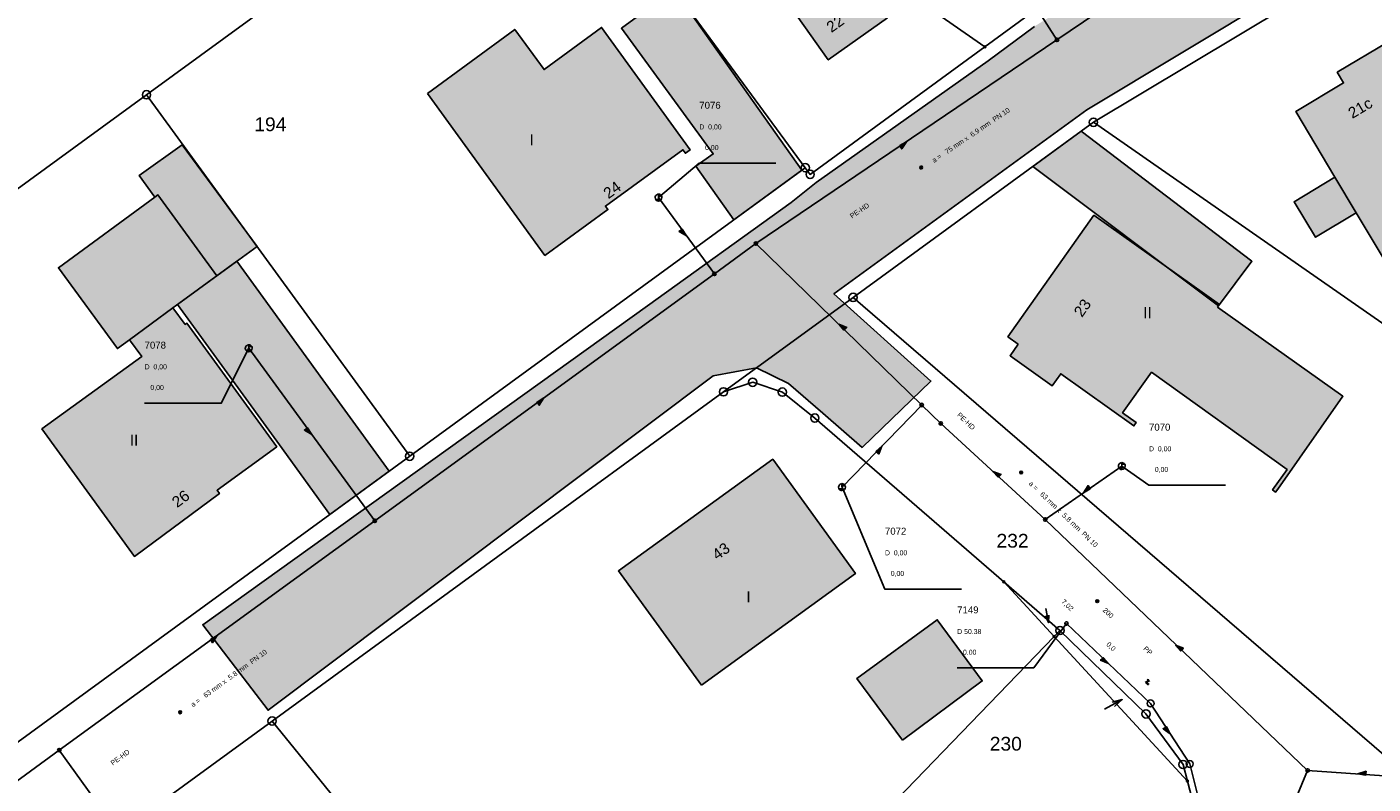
# Model space of a CAD drawing. Header units: metres. Extents: x 410063 to 2410512, y 5786105 to 5787650.
# Tile 18 of 30: x 2410007 to 2410088, y 5787015 to 5787060. Entities that reach past the tile are written whole.
import ezdxf

# ---------------------------------------------------------------- set-up
doc = ezdxf.new("R2010")
doc.units = ezdxf.units.M
for name, color, linetype in [('DRAIN-DECKELHO', 40, 'Continuous'), ('DRAIN-SCHACHTN', 40, 'Continuous'), ('DRAIN-SCHAECHT', 40, 'Continuous'), ('DRAIN-SOHLENHO', 40, 'Continuous'), ('DRUCK-DECKELH', 40, 'Continuous'), ('DRUCK-FLUßRICH', 40, 'Continuous'), ('DRUCK-HALTUNGE', 40, 'Continuous'), ('DRUCK-ROHRD-M', 40, 'Continuous'), ('DRUCK-ROHRMAT', 40, 'Continuous'), ('DRUCK-SCHACHTN', 40, 'Continuous'), ('DRUCK-SCHAECHT', 40, 'Continuous'), ('DRUCK-SOHLENH', 40, 'Continuous'), ('HOffläche', 6, 'Continuous'), ('K100-FLST_GRENZEN', 40, 'Continuous'), ('K105-FLST_NUMMERN', 40, 'Continuous'), ('K125-GEB_LINIEN', 40, 'Continuous'), ('K125-GEB_LINIEN-FLAECHE', 2, 'Continuous'), ('K130-GEB_TEXTE', 40, 'Continuous'), ('R-FLUßRBICHTUNG', 7, 'Continuous'), ('R-GEFAELLE', 7, 'Continuous'), ('R-HALTUNGEN', 7, 'Continuous'), ('R-LAENGE', 7, 'Continuous'), ('R-ROHRD', 7, 'Continuous'), ('R-ROHRMATERIAL', 7, 'Continuous'), ('R-SCHAECHTE', 7, 'Continuous')]:
    doc.layers.add(name, color=color, linetype=linetype)
doc.styles.add('ARIAL', font='arial.ttf')

# ---------------------------------------------------------------- blocks, each defined once
blk = doc.blocks.new('233')
at = {"layer": 'K105-FLST_NUMMERN', "color": 7}
for points in [[(2, 0.5, 0), (0, 0, 0), (2, -0.5, 0)], [(0, 0, 0), (4, 0, 0)]]:
    blk.add_polyline3d(points, dxfattribs=at)
blk = doc.blocks.new('GRENZSTEIN')
at = {"color": 7, "linetype": 'Continuous'}
blk.add_circle((0.000001, 0.000001), 0.749999, dxfattribs=at)
blk = doc.blocks.new('251')
at = {"color": 40, "linetype": 'Continuous'}
blk.add_circle((0, 0), 0.175, dxfattribs=at)
blk = doc.blocks.new('140')
at = {"layer": 'DRUCK-FLUßRICH', "color": 12}
for points in [[(0, 0, 0), (6.9, 1, 0), (7, 0, 0), (0, 0, 0)], [(0.141, 0, 0), (0.165, 0.024, 0)], [(0.331, 0.048, 0), (0.283, 0, 0)], [(0.424, 0, 0), (0.496, 0.072, 0)], [(0.662, 0.096, 0), (0.566, 0, 0)], [(0.707, 0, 0), (0.827, 0.12, 0)], [(0.992, 0.144, 0), (0.849, 0, 0)], [(0.99, 0, 0), (1.158, 0.168, 0)], [(1.323, 0.192, 0), (1.131, 0, 0)], [(1.273, 0, 0), (1.489, 0.216, 0)], [(1.654, 0.24, 0), (1.414, 0, 0)], [(1.556, 0, 0), (1.819, 0.264, 0)], [(1.985, 0.288, 0), (1.697, 0, 0)], [(1.838, 0, 0), (2.15, 0.312, 0)], [(2.315, 0.336, 0), (1.98, 0, 0)], [(2.121, 0, 0), (2.481, 0.36, 0)], [(2.646, 0.384, 0), (2.263, 0, 0)], [(2.404, 0, 0), (2.812, 0.407, 0)], [(2.977, 0.431, 0), (2.546, 0, 0)], [(2.687, 0, 0), (3.142, 0.455, 0)], [(3.308, 0.479, 0), (2.828, 0, 0)], [(2.97, 0, 0), (3.473, 0.503, 0)], [(3.639, 0.527, 0), (3.111, 0, 0)], [(3.253, 0, 0), (3.804, 0.551, 0)], [(3.969, 0.575, 0), (3.394, 0, 0)], [(3.536, 0, 0), (4.135, 0.599, 0)], [(4.3, 0.623, 0), (3.677, 0, 0)], [(3.818, 0, 0), (4.466, 0.647, 0)], [(4.631, 0.671, 0), (3.96, 0, 0)], [(4.101, 0, 0), (4.796, 0.695, 0)], [(4.962, 0.719, 0), (4.243, 0, 0)], [(4.384, 0, 0), (5.127, 0.743, 0)], [(5.293, 0.767, 0), (4.525, 0, 0)], [(4.667, 0, 0), (5.458, 0.791, 0)], [(5.623, 0.815, 0), (4.808, 0, 0)], [(4.95, 0, 0), (5.789, 0.839, 0)], [(5.954, 0.863, 0), (5.091, 0, 0)], [(5.233, 0, 0), (6.119, 0.887, 0)], [(6.285, 0.911, 0), (5.374, 0, 0)], [(5.515, 0, 0), (6.45, 0.935, 0)], [(6.616, 0.959, 0), (5.657, 0, 0)], [(5.798, 0, 0), (6.781, 0.983, 0)], [(6.904, 0.964, 0), (5.94, 0, 0)], [(6.081, 0, 0), (6.916, 0.835, 0)], [(6.929, 0.707, 0), (6.223, 0, 0)], [(6.364, 0, 0), (6.942, 0.578, 0)], [(6.955, 0.45, 0), (6.505, 0, 0)], [(6.647, 0, 0), (6.968, 0.321, 0)], [(6.981, 0.193, 0), (6.788, 0, 0)], [(6.93, 0, 0), (6.994, 0.064, 0)]]:
    blk.add_polyline3d(points, dxfattribs=at)
blk = doc.blocks.new('147')
at = {"color": 12, "linetype": 'Continuous'}
blk.add_circle((0, 0), 1.25, dxfattribs=at)
at = {"layer": 'DRUCK-ROHRD-M', "color": 12}
blk.add_polyline3d([(-1.25, -1.25, 0), (1.25, 1.25, 0)], dxfattribs=at)
blk = doc.blocks.new('1008')
at = {"color": 7, "linetype": 'Continuous'}
for start, end in [(360, 180), (180, 360)]:
    blk.add_arc((0, 0), 1.25, start, end, dxfattribs=at)
blk = doc.blocks.new('1002')
at = {"color": 7, "linetype": 'Continuous'}
for start, end in [(359.999977, 180.000023), (29.999995, 90.000023), (180.000023, 359.999977), (210.000012, 269.999977)]:
    blk.add_arc((0, 0), 2.5, start, end, dxfattribs=at)
at = {"layer": 'DRUCK-SCHAECHT', "color": 7}
for points in [[(0, 2.5, 0), (0, -2.5, 0)], [(2.165, 1.25, 0), (0, 1.25, 0), (0, 2.5, 0)], [(-2.165, -1.25, 0), (0, -1.25, 0), (0, -2.5, 0)]]:
    blk.add_polyline3d(points, dxfattribs=at)
blk = doc.blocks.new('119')
at = {"color": 4, "linetype": 'Continuous'}
for centre in [(0.2, 0.85), (0.4, 0.15), (0.8, 0.15)]:
    blk.add_circle(centre, 0.15, dxfattribs=at)
at = {"layer": 'R-GEFAELLE', "color": 4}
blk.add_polyline3d([(0, 0, 0), (0.6, 1, 0)], dxfattribs=at)
blk = doc.blocks.new('122')
at = {"color": 7, "linetype": 'Continuous'}
blk.add_circle((0, 0), 1.25, dxfattribs=at)

msp = doc.modelspace()

# ---------------------------------------------------------------- hatches: boundary and pattern name
at = {"linetype": 'Continuous', "true_color": 0xf7f281, "transparency": 33554610}
h = msp.add_hatch(color=51, dxfattribs=at)
h.dxf.hatch_style = 1
h.paths.add_polyline_path([(2410021.276069, 5787019.06528), (2410048.200951, 5787039.282375), (2410050.814817, 5787039.768784), (2410052.74521, 5787038.815556), (2410054.827744, 5787037.028822), (2410057.214654, 5787034.959324), (2410061.36494, 5787038.973252), (2410055.502513, 5787044.241175), (2410070.790805, 5787055.368242), (2410094.129975, 5787069.385512), (2410099.269168, 5787072.538394), (2410122.089658, 5787085.932987), (2410126.261219, 5787088.420668), (2410146.523866, 5787099.902297), (2410172.207499, 5787114.264328), (2410194.088202, 5787126.94183), (2410202.575467, 5787130.190891), (2410210.338066, 5787131.208994), (2410221.854627, 5787130.838929), (2410231.756876, 5787125.922447), (2410237.045132, 5787123.264727), (2410241.243862, 5787129.938211), (2410235.373022, 5787133.323687), (2410190.302548, 5787157.989553), (2410184.317161, 5787150.89549), (2410189.720065, 5787146.231956), (2410190.523712, 5787145.006234), (2410190.988976, 5787144.076373), (2410191.666945, 5787142.718513), (2410192.174506, 5787140.943328), (2410192.280248, 5787139.316076), (2410192.153357, 5787137.625427), (2410191.709431, 5787135.716525), (2410191.117277, 5787134.511935), (2410190.207888, 5787132.969215), (2410189.383102, 5787131.616693), (2410188.198793, 5787130.602303), (2410119.039073, 5787091.207468), (2410111.880621, 5787086.934284), (2410082.600023, 5787069.586664), (2410071.746627, 5787062.961227), (2410067.625508, 5787060.410934), (2410064.821668, 5787058.326654), (2410054.416632, 5787050.983481), (2410052.911757, 5787049.771733), (2410044.221515, 5787043.521745), (2410017.331837, 5787024.235781)])
at = {"layer": 'HOffläche', "linetype": 'Continuous', "transparency": 33554559}
h = msp.add_hatch(color=256, dxfattribs=at)
h.dxf.hatch_style = 1
h.paths.add_polyline_path([(2410190.840736, 5787124.112136), (2410196.957541, 5787121.172449), (2410190.759313, 5787111.390458), (2410194.389384, 5787109.131547), (2410196.801518, 5787107.538324), (2410197.955235, 5787109.0692), (2410198.754581, 5787110.173756), (2410201.096589, 5787113.154184), (2410199.816429, 5787113.954309), (2410203.562389, 5787120.013289), (2410208.281006, 5787117.096008), (2410210.177907, 5787115.923601), (2410212.040156, 5787118.938521), (2410206.071522, 5787122.391279), (2410196.97669, 5787125.476623), (2410194.765428, 5787126.166024)])
h.paths.add_polyline_path([(2410150.655954, 5787101.295986), (2410157.665, 5787088.169), (2410154.58, 5787086.401), (2410147.227988, 5787099.349648)])
h.paths.add_polyline_path([(2410146.249176, 5787098.793893), (2410149.905845, 5787092.09307), (2410147.64001, 5787090.856593), (2410143.89292, 5787097.456038)])
h.paths.add_polyline_path([(2410127.174652, 5787087.963596), (2410132.352435, 5787078.927701), (2410139.345469, 5787082.961188), (2410134.556922, 5787092.201458)])
h.paths.add_polyline_path([(2410121.725163, 5787084.881348), (2410133.158665, 5787064.266864), (2410138.353359, 5787067.192902), (2410126.728, 5787087.71)])
h.paths.add_polyline_path([(2410095.178659, 5787069.00174), (2410107.337115, 5787060.654075), (2410109.845128, 5787064.253374), (2410099.398, 5787071.533)])
h.paths.add_polyline_path([(2410081.553293, 5787069.6352), (2410075.435735, 5787070.230267), (2410069.316807, 5787073.411659), (2410062.866784, 5787079.97394), (2410058.568703, 5787076.991676), (2410054.089275, 5787074.229903), (2410056.851941, 5787070.340389), (2410058.744995, 5787071.684998), (2410063.821443, 5787064.550179), (2410069.029196, 5787066.036633), (2410071.395, 5787063.559)])
h.paths.add_polyline_path([(2410049.438808, 5787048.712013), (2410047.147685, 5787051.95909), (2410048.198709, 5787052.700688), (2410042.645113, 5787060.300077), (2410045.847, 5787062.64), (2410053.565195, 5787051.720862)])
h.paths.add_polyline_path([(2410067.522082, 5787051.938193), (2410078.768509, 5787043.523498), (2410080.784344, 5787046.217707), (2410070.460137, 5787054.078267)])
h.paths.add_polyline_path([(2410122.25144, 5787093.871588), (2410115.797705, 5787099.752507), (2410118.874181, 5787103.475694), (2410120.268005, 5787102.323975), (2410121.147977, 5787103.375014), (2410128.102856, 5787097.196471)])
h = msp.add_hatch(color=256, dxfattribs=at)
h.dxf.hatch_style = 1
h.paths.add_polyline_path([(2410025.022091, 5787030.908378), (2410021.964539, 5787035.114432), (2410015.797717, 5787043.604984), (2410019.396, 5787046.2185), (2410025.749396, 5787037.42806), (2410028.600602, 5787033.517458)])
at = {"layer": 'K125-GEB_LINIEN-FLAECHE', "true_color": 0xc7c8ca}
for points in [[(2410050.404, 5787065.122), (2410055.162, 5787058.386), (2410058.743, 5787060.934), (2410058.523, 5787061.244), (2410063.35, 5787064.669), (2410063.564, 5787064.367), (2410063.824, 5787064.552), (2410058.745, 5787071.685), (2410055.421, 5787069.324), (2410054.106, 5787071.245), (2410052.227, 5787069.889), (2410051.029, 5787071.589), (2410047.96, 5787069.404), (2410046.784, 5787068.567), (2410049.523, 5787064.675), (2410050.313, 5787065.251)], [(2410030.915, 5787056.358), (2410038.024, 5787046.567), (2410041.834, 5787049.337), (2410041.679, 5787049.546), (2410046.366, 5787052.953), (2410046.517, 5787052.742), (2410046.797, 5787052.946), (2410041.445, 5787060.346), (2410037.966, 5787057.806), (2410036.192, 5787060.227)], [(2410089.056, 5787059.496), (2410085.942, 5787057.645), (2410086.327, 5787057), (2410083.428, 5787055.267), (2410085.805, 5787051.294), (2410087.094, 5787049.139), (2410089.083, 5787045.814), (2410095.096, 5787049.416)], [(2410014.429, 5787050.085), (2410014.62, 5787050.226), (2410018.181, 5787045.336), (2410020.611, 5787047.101), (2410016.074, 5787053.245), (2410013.474, 5787051.394)], [(2410087.094, 5787049.139), (2410085.805, 5787051.294), (2410083.329, 5787049.809), (2410084.627, 5787047.668)], [(2410012.904, 5787041.472), (2410015.521, 5787043.404), (2410018.181, 5787045.336), (2410014.62, 5787050.226), (2410014.429, 5787050.085), (2410008.599, 5787045.819), (2410012.171, 5787040.937)], [(2410066.652, 5787041.205), (2410066.152, 5787040.501), (2410068.707, 5787038.685), (2410069.223, 5787039.409), (2410073.647, 5787036.261), (2410073.787, 5787036.457), (2410072.954, 5787037.055), (2410074.715, 5787039.506), (2410082.912, 5787033.616), (2410082.033, 5787032.393), (2410082.215, 5787032.261), (2410082.34, 5787032.438), (2410086.282, 5787038.054), (2410078.708, 5787043.439), (2410078.829, 5787043.608), (2410071.229, 5787048.996), (2410066.022, 5787041.652)], [(2410015.521, 5787043.404), (2410012.904, 5787041.472), (2410013.645, 5787040.464), (2410007.6, 5787036.075), (2410013.19, 5787028.37), (2410018.34, 5787032.171), (2410018.192, 5787032.372), (2410021.803, 5787034.997), (2410016.368, 5787042.462), (2410016.271, 5787042.392)], [(2410047.492, 5787020.581), (2410056.805, 5787027.325), (2410051.803, 5787034.241), (2410042.462, 5787027.488)], [(2410059.646, 5787017.257), (2410064.47, 5787020.837), (2410061.748, 5787024.535), (2410056.896, 5787020.989)]]:
    msp.add_hatch(color=9, dxfattribs=at).paths.add_polyline_path(points)

# ---------------------------------------------------------------- linework, layer by layer
at = {"color": 2, "linetype": 'Continuous'}
msp.add_lwpolyline([(2410067.625508, 5787060.410934), (2410064.821668, 5787058.326654), (2410054.416632, 5787050.983481), (2410052.911757, 5787049.771733), (2410044.221515, 5787043.521745), (2410044.221515, 5787043.521745), (2410044.221515, 5787043.521745), (2410044.221515, 5787043.521745), (2410017.331837, 5787024.235781), (2410021.276069, 5787019.06528), (2410048.200951, 5787039.282375), (2410048.200951, 5787039.282375), (2410048.200951, 5787039.282375), (2410048.200951, 5787039.282375), (2410048.200951, 5787039.282375), (2410048.200951, 5787039.282375), (2410048.200951, 5787039.282375), (2410048.200951, 5787039.282375), (2410048.200951, 5787039.282375), (2410050.814817, 5787039.768784), (2410052.74521, 5787038.815556), (2410054.827744, 5787037.028822), (2410057.214654, 5787034.959324), (2410061.36494, 5787038.973252), (2410055.502513, 5787044.241175), (2410070.790805, 5787055.368242), (2410094.129975, 5787069.385512)], dxfattribs=at)
at = {"layer": 'DRAIN-SCHACHTN', "color": 7}
msp.add_polyline3d([(2410069.56, 5787024.31, 0), (2410067.589, 5787021.626, 0), (2410062.954, 5787021.626, 0)], dxfattribs=at)
at = {"layer": 'DRUCK-HALTUNGE', "color": 12}
for points in [[(2410068.99, 5787059.6, 0), (2410091.05, 5787074.51, 0)], [(2410066.24, 5787063.92, 0), (2410068.99, 5787059.6, 0)], [(2410050.78, 5787047.28, 0), (2410068.99, 5787059.6, 0)], [(2410044.89, 5787050.06, 0), (2410048.27, 5787045.45, 0)], [(2410048.27, 5787045.45, 0), (2410050.78, 5787047.28, 0)], [(2410061.96, 5787036.41, 0), (2410060.81, 5787037.52, 0), (2410050.78, 5787047.28, 0)], [(2410027.73, 5787030.52, 0), (2410048.27, 5787045.45, 0)], [(2410020.11, 5787040.95, 0), (2410027.73, 5787030.52, 0)], [(2410055.99, 5787032.56, 0), (2410060.81, 5787037.52, 0)], [(2410068.28, 5787030.6, 0), (2410061.96, 5787036.41, 0)], [(2410072.91, 5787033.83, 0), (2410068.28, 5787030.6, 0)], [(2410008.65, 5787016.66, 0), (2410027.73, 5787030.52, 0)], [(2410084.15, 5787015.43, 0), (2410068.28, 5787030.6, 0)], [(2410002.59, 5787012.25, 0), (2410008.65, 5787016.66, 0)], [(2410013.68, 5787009.66, 0), (2410008.65, 5787016.66, 0)], [(2410078.56, 5787002.83, 0), (2410080.3, 5787006.13, 0), (2410084.15, 5787015.43, 0)], [(2410090.24, 5787015, 0), (2410084.15, 5787015.43, 0)]]:
    msp.add_polyline3d(points, dxfattribs=at)
at = {"layer": 'DRUCK-SCHACHTN', "color": 7}
for points in [[(2410044.89, 5787050.06, 0), (2410047.358, 5787052.136, 0), (2410051.993, 5787052.136, 0)], [(2410020.11, 5787040.95, 0), (2410018.445, 5787037.632, 0), (2410013.81, 5787037.632, 0)], [(2410072.91, 5787033.83, 0), (2410074.556, 5787032.674, 0), (2410079.191, 5787032.674, 0)], [(2410055.99, 5787032.56, 0), (2410058.586, 5787026.386, 0), (2410063.221, 5787026.386, 0)]]:
    msp.add_polyline3d(points, dxfattribs=at)
at = {"layer": 'HOffläche', "linetype": 'Continuous'}
for points in [[(2410049.438808, 5787048.712013), (2410047.147685, 5787051.95909), (2410048.198709, 5787052.700688), (2410042.645113, 5787060.300077), (2410045.847, 5787062.64), (2410053.565195, 5787051.720862)], [(2410067.522082, 5787051.938193), (2410078.768509, 5787043.523498), (2410080.784344, 5787046.217707), (2410070.460137, 5787054.078267)], [(2410025.022091, 5787030.908378), (2410021.964539, 5787035.114432), (2410015.797717, 5787043.604984), (2410019.396, 5787046.2185), (2410025.749396, 5787037.42806), (2410028.600602, 5787033.517458)]]:
    msp.add_lwpolyline(points, close=True, dxfattribs=at)
at = {"layer": 'K100-FLST_GRENZEN', "color": 18, "true_color": 0x000000}
for points in [[(2409882.018005, 5787002.328003, 0), (2409896.796997, 5786999.838989, 0), (2409928.71701, 5787003.789001, 0), (2409934.46701, 5787004.501007, 0), (2409936.485992, 5787004.751007, 0), (2409939.794006, 5787002.519989, 0), (2409944.208008, 5787005.481995, 0), (2409966.084015, 5787021.42099, 0), (2409990.002991, 5787038.847992, 0), (2410013.927002, 5787056.278015, 0), (2410037.759003, 5787073.641998, 0), (2410026.295013, 5787089.235992, 0), (2410032.441986, 5787093.708008, 0), (2410025.65799, 5787103.731995, 0), (2409984.462006, 5787092.010986, 0), (2409969.731995, 5787087.821014, 0), (2409874.792007, 5787060.809998, 0), (2409881.880997, 5787003.43399, 0), (2409882.018005, 5787002.328003, 0)], [(2410032.441986, 5787093.708008, 0), (2410047.972992, 5787070.764008, 0), (2410064.628998, 5787059.169006, 0), (2410067.256012, 5787061.084015, 0), (2410071.394989, 5787063.55899, 0), (2410038.440002, 5787098.072021, 0), (2410032.441986, 5787093.708008, 0)], [(2410026.295013, 5787089.235992, 0), (2410037.759003, 5787073.641998, 0), (2410053.766998, 5787051.868011, 0), (2410054.062988, 5787051.464996, 0), (2410064.628998, 5787059.169006, 0), (2410047.972992, 5787070.764008, 0), (2410032.441986, 5787093.708008, 0), (2410026.295013, 5787089.235992, 0)], [(2410013.927002, 5787056.278015, 0), (2410029.843994, 5787034.424011, 0), (2410053.766998, 5787051.868011, 0), (2410037.759003, 5787073.641998, 0), (2410013.927002, 5787056.278015, 0)], [(2410071.196991, 5787054.61499, 0), (2410095.992004, 5787037.375, 0), (2410106.81601, 5787052.963989, 0), (2410103.596008, 5787055.203003, 0), (2410107.024994, 5787060.130005, 0), (2410094.699005, 5787068.713989, 0), (2410071.196991, 5787054.61499, 0)], [(2410005.950012, 5787017.002991, 0), (2410029.843994, 5787034.424011, 0), (2410013.927002, 5787056.278015, 0), (2409990.002991, 5787038.847992, 0), (2410005.950012, 5787017.002991, 0)], [(2410056.661011, 5787044.027008, 0), (2410089.346985, 5787015.863007, 0), (2410103.457001, 5787032.18399, 0), (2410095.992004, 5787037.375, 0), (2410071.196991, 5787054.61499, 0), (2410056.661011, 5787044.027008, 0)], [(2410040.885986, 5786994.580994, 0), (2410068.820007, 5787023.526001, 0), (2410065.770996, 5787026.834015, 0), (2410054.345001, 5787036.733002, 0), (2410052.384003, 5787038.303009, 0), (2410050.587006, 5787038.89801, 0), (2410048.822998, 5787038.317993, 0), (2410021.520996, 5787018.415009, 0), (2410040.885986, 5786994.580994, 0)], [(2410068.820007, 5787023.526001, 0), (2410069.170013, 5787023.889008, 0), (2410065.770996, 5787026.834015, 0), (2410068.820007, 5787023.526001, 0)], [(2410040.493988, 5786994.174988, 0), (2410041.36499, 5786993.59201, 0), (2410060.740997, 5786980.627014, 0), (2410067.990997, 5786989.600006, 0), (2410066.890015, 5786990.493011, 0), (2410075.742004, 5787004.895996, 0), (2410077.177002, 5787008.385986, 0), (2410077.588989, 5787012.049988, 0), (2410076.876007, 5787014.789001, 0), (2410068.820007, 5787023.526001, 0), (2410040.885986, 5786994.580994, 0), (2410040.493988, 5786994.174988, 0)], [(2410068.820007, 5787023.526001, 0), (2410076.876007, 5787014.789001, 0), (2410076.617004, 5787015.786987, 0), (2410074.373993, 5787018.846985, 0), (2410069.170013, 5787023.889008, 0), (2410068.820007, 5787023.526001, 0)], [(2409993.27301, 5786997.821014, 0), (2410023.27301, 5786976.251007, 0), (2410024.399994, 5786977.423004, 0), (2410032.959991, 5786986.333008, 0), (2410040.493988, 5786994.174988, 0), (2410040.885986, 5786994.580994, 0), (2410021.520996, 5787018.415009, 0), (2409993.27301, 5786997.821014, 0)]]:
    msp.add_polyline3d(points, close=True, dxfattribs=at)
for points in [[(2409876.992004, 5786912.230011, 0), (2409894.697998, 5786925.289001, 0), (2409908.561005, 5786935.515015, 0), (2409913.207001, 5786938.941986, 0), (2409933.178986, 5786953.671997, 0), (2409947.389008, 5786964.153015, 0), (2409971.084015, 5786981.630005, 0), (2409993.27301, 5786997.821014, 0), (2410021.520996, 5787018.415009, 0), (2410048.822998, 5787038.317993, 0), (2410056.661011, 5787044.027008, 0), (2410071.196991, 5787054.61499, 0), (2410094.699005, 5787068.713989, 0)], [(2410067.256012, 5787061.084015, 0), (2410064.628998, 5787059.169006, 0), (2410054.062988, 5787051.464996, 0), (2410053.766998, 5787051.868011, 0), (2410029.843994, 5787034.424011, 0), (2410005.950012, 5787017.002991, 0), (2409982.049988, 5786999.575989, 0), (2409968.136993, 5786989.432007, 0), (2409963.953003, 5786986.381989, 0), (2409964.381012, 5786986.079987, 0), (2409953.697998, 5786978.196991, 0), (2409949.664001, 5786975.221008, 0), (2409932.377991, 5786962.464996, 0), (2409915.089996, 5786949.708008, 0), (2409896.993988, 5786936.355011, 0), (2409878.895996, 5786923, 0)], [(2410089.346985, 5787015.863007, 0), (2410056.661011, 5787044.027008, 0), (2410048.822998, 5787038.317993, 0), (2410050.587006, 5787038.89801, 0), (2410052.384003, 5787038.303009, 0), (2410054.345001, 5787036.733002, 0), (2410065.770996, 5787026.834015, 0), (2410069.170013, 5787023.889008, 0), (2410074.373993, 5787018.846985, 0), (2410076.617004, 5787015.786987, 0), (2410076.876007, 5787014.789001, 0), (2410077.588989, 5787012.049988, 0), (2410077.177002, 5787008.385986, 0), (2410075.742004, 5787004.895996, 0), (2410066.890015, 5786990.493011, 0), (2410067.990997, 5786989.600006, 0), (2410060.740997, 5786980.627014, 0), (2410052.511993, 5786970.437988, 0), (2410044.803986, 5786960.891998, 0), (2410044.622009, 5786960.667999, 0), (2410037.062012, 5786951.306, 0), (2410029.761993, 5786942.266998, 0)]]:
    msp.add_polyline3d(points, dxfattribs=at)
at = {"layer": 'K125-GEB_LINIEN', "color": 32}
for points in [[(2410050.403992, 5787065.122009, 0), (2410055.161987, 5787058.385986, 0), (2410058.743011, 5787060.93399, 0), (2410058.52301, 5787061.243988, 0), (2410063.350006, 5787064.669006, 0), (2410063.563995, 5787064.367004, 0), (2410063.824005, 5787064.552002, 0), (2410058.744995, 5787071.684998, 0), (2410055.42099, 5787069.324005, 0), (2410054.105988, 5787071.244995, 0), (2410052.22699, 5787069.889008, 0), (2410051.028992, 5787071.588989, 0), (2410047.959991, 5787069.403992, 0), (2410046.783997, 5787068.566986, 0), (2410049.52301, 5787064.674988, 0), (2410050.312988, 5787065.251007, 0), (2410050.403992, 5787065.122009, 0)], [(2410030.915009, 5787056.358002, 0), (2410038.023987, 5787046.566986, 0), (2410041.834015, 5787049.337006, 0), (2410041.678986, 5787049.54599, 0), (2410046.365997, 5787052.953003, 0), (2410046.516998, 5787052.742004, 0), (2410046.796997, 5787052.946014, 0), (2410041.445007, 5787060.346008, 0), (2410037.966003, 5787057.806, 0), (2410036.191986, 5787060.22699, 0), (2410030.915009, 5787056.358002, 0)], [(2410089.056, 5787059.496002, 0), (2410085.941986, 5787057.644989, 0), (2410086.326996, 5787057, 0), (2410083.428009, 5787055.266998, 0), (2410085.804993, 5787051.294006, 0), (2410087.093994, 5787049.139008, 0), (2410089.083008, 5787045.813995, 0), (2410095.096008, 5787049.415985, 0), (2410089.056, 5787059.496002, 0)], [(2410014.429, 5787050.085, 0), (2410014.62, 5787050.226, 0), (2410018.181, 5787045.336, 0), (2410020.611, 5787047.101, 0), (2410016.074, 5787053.245, 0), (2410013.474, 5787051.394, 0), (2410014.429, 5787050.085, 0)], [(2410087.094, 5787049.139, 0), (2410085.805, 5787051.294, 0), (2410083.329, 5787049.809, 0), (2410084.627, 5787047.668, 0), (2410087.094, 5787049.139, 0)], [(2410012.904, 5787041.472, 0), (2410015.521, 5787043.404, 0), (2410018.181, 5787045.336, 0), (2410014.62, 5787050.226, 0), (2410014.429, 5787050.085, 0), (2410008.599, 5787045.819, 0), (2410012.171, 5787040.937, 0), (2410012.904, 5787041.472, 0)], [(2410066.652008, 5787041.204987, 0), (2410066.152008, 5787040.501007, 0), (2410068.707001, 5787038.684998, 0), (2410069.222992, 5787039.408997, 0), (2410073.647003, 5787036.260986, 0), (2410073.786987, 5787036.457001, 0), (2410072.95401, 5787037.054993, 0), (2410074.714996, 5787039.506012, 0), (2410082.911987, 5787033.615997, 0), (2410082.03299, 5787032.393005, 0), (2410082.214996, 5787032.260986, 0), (2410082.339996, 5787032.437988, 0), (2410086.282013, 5787038.053986, 0), (2410078.708008, 5787043.438995, 0), (2410078.82901, 5787043.608002, 0), (2410071.229004, 5787048.996002, 0), (2410066.022003, 5787041.652008, 0), (2410066.652008, 5787041.204987, 0)], [(2410015.520996, 5787043.403992, 0), (2410012.903992, 5787041.471985, 0), (2410013.644989, 5787040.463989, 0), (2410007.600006, 5787036.075012, 0), (2410013.190002, 5787028.369995, 0), (2410018.339996, 5787032.17099, 0), (2410018.191986, 5787032.372009, 0), (2410021.803009, 5787034.997009, 0), (2410016.368011, 5787042.462006, 0), (2410016.270996, 5787042.391998, 0), (2410015.520996, 5787043.403992, 0)], [(2410047.492004, 5787020.580994, 0), (2410056.804993, 5787027.325012, 0), (2410051.803009, 5787034.240997, 0), (2410042.462006, 5787027.488007, 0), (2410047.492004, 5787020.580994, 0)], [(2410059.646, 5787017.257, 0), (2410064.47, 5787020.837, 0), (2410061.748, 5787024.535, 0), (2410056.896, 5787020.989, 0), (2410059.646, 5787017.257, 0)]]:
    msp.add_polyline3d(points, dxfattribs=at)
at = {"layer": 'R-HALTUNGEN', "color": 140}
for points in [[(2410069.56, 5787024.31, 0), (2410074.65, 5787019.48, 0)], [(2410074.65, 5787019.48, 0), (2410077.02, 5787015.82, 0)], [(2410077.02, 5787015.82, 0), (2410077.94, 5787012.21, 0)]]:
    msp.add_polyline3d(points, dxfattribs=at)

# ---------------------------------------------------------------- block references
at = {"layer": 'DRAIN-SCHAECHT', "xscale": 0.083, "yscale": 0.083, "rotation": 0.5}
msp.add_blockref('122', (2410069.56, 5787024.31), dxfattribs=at)
at = {"layer": 'DRUCK-FLUßRICH', "xscale": 0.067, "yscale": 0.233}
for p, rotation in [((2410059.885, 5787053.44), 210.08), ((2410046.58, 5787047.755), 122.248), ((2410055.795, 5787042.4), 311.782), ((2410037.95, 5787037.95), 212.011), ((2410023.92, 5787035.735), 122.151), ((2410058.4, 5787035.04), 221.82), ((2410065.12, 5787033.505), 313.408), ((2410070.595, 5787032.215), 30.901), ((2410018.19, 5787023.59), 211.995), ((2410076.15, 5787023), 312.289), ((2410087.195, 5787015.215), 351.961)]:
    msp.add_blockref('140', p, dxfattribs=dict(at, rotation=rotation))
at = {"layer": 'DRUCK-ROHRD-M', "xscale": 0.067, "yscale": 0.067}
for p, rotation in [((2410060.779, 5787051.876), 34.072), ((2410066.825, 5787033.445), 316.328), ((2410015.968, 5787018.943), 36.031)]:
    msp.add_blockref('147', p, dxfattribs=dict(at, rotation=rotation))
at = {"layer": 'DRUCK-SCHAECHT', "xscale": 0.083, "yscale": 0.083, "rotation": 0.5}
for name, p in [('1008', (2410068.99, 5787059.6)), ('1002', (2410044.89, 5787050.06)), ('1008', (2410050.78, 5787047.28)), ('1008', (2410048.27, 5787045.45)), ('1002', (2410020.11, 5787040.95)), ('1008', (2410060.81, 5787037.52)), ('1008', (2410061.96, 5787036.41)), ('1002', (2410072.91, 5787033.83)), ('1002', (2410055.99, 5787032.56)), ('1008', (2410027.73, 5787030.52)), ('1008', (2410068.28, 5787030.6)), ('1008', (2410008.65, 5787016.66)), ('1008', (2410084.15, 5787015.43))]:
    msp.add_blockref(name, p, dxfattribs=at)
at = {"layer": 'K100-FLST_GRENZEN', "xscale": 0.333, "yscale": 0.333}
for name, p in [('251', (2410064.629, 5787059.169)), ('GRENZSTEIN', (2410013.927, 5787056.278)), ('GRENZSTEIN', (2410071.197, 5787054.615)), ('GRENZSTEIN', (2410053.767, 5787051.868)), ('GRENZSTEIN', (2410054.063, 5787051.465)), ('GRENZSTEIN', (2410056.661, 5787044.027)), ('GRENZSTEIN', (2410050.587, 5787038.898)), ('GRENZSTEIN', (2410048.823, 5787038.318)), ('GRENZSTEIN', (2410052.384, 5787038.303)), ('GRENZSTEIN', (2410054.345, 5787036.733)), ('GRENZSTEIN', (2410029.844, 5787034.424)), ('251', (2410065.771, 5787026.834)), ('251', (2410068.82, 5787023.526)), ('GRENZSTEIN', (2410069.17, 5787023.889)), ('GRENZSTEIN', (2410021.521, 5787018.415)), ('GRENZSTEIN', (2410074.374, 5787018.847)), ('GRENZSTEIN', (2410076.617, 5787015.787)), ('251', (2410076.876, 5787014.789))]:
    msp.add_blockref(name, p, dxfattribs=at)
at = {"layer": 'K105-FLST_NUMMERN'}
for p, xscale, yscale, rotation in [((2410068.485, 5787024.37), 0.215451, 0.215451, 101.224998), ((2410072.943, 5787019.713), 0.305028, 0.305028, 208.218002)]:
    msp.add_blockref('233', p, dxfattribs=dict(at, xscale=xscale, yscale=yscale, rotation=rotation))
at = {"layer": 'R-FLUßRBICHTUNG', "xscale": 0.067, "yscale": 0.233}
for p, rotation in [((2410072.105, 5787021.895), 131.501), ((2410075.835, 5787017.65), 117.925)]:
    msp.add_blockref('140', p, dxfattribs=dict(at, rotation=rotation))
at = {"layer": 'R-GEFAELLE', "xscale": 0.25, "yscale": 0.25, "rotation": 316.501}
msp.add_blockref('119', (2410074.319, 5787020.764), dxfattribs=at)
at = {"layer": 'R-ROHRD', "xscale": 0.067, "yscale": 0.067, "rotation": 316.501}
msp.add_blockref('147', (2410071.43, 5787025.657), dxfattribs=at)
at = {"layer": 'R-SCHAECHTE', "xscale": 0.167, "yscale": 0.167}
for p in [(2410074.65, 5787019.48), (2410077.02, 5787015.82)]:
    msp.add_blockref('1008', p, dxfattribs=at)

# ---------------------------------------------------------------- texts
at = {"layer": 'DRAIN-DECKELHO', "color": 7, "linetype": 'Continuous', "style": 'ARIAL'}
msp.add_text('D 50.38', height=0.3, dxfattribs=at).set_placement((2410062.954, 5787023.677))
at = {"layer": 'DRAIN-SCHACHTN', "color": 7, "linetype": 'Continuous', "style": 'ARIAL'}
msp.add_text('7149', height=0.416, dxfattribs=at).set_placement((2410062.954, 5787024.927))
at = {"layer": 'DRAIN-SOHLENHO', "color": 7, "linetype": 'Continuous', "style": 'ARIAL'}
msp.add_text('   0.00', height=0.3, dxfattribs=at).set_placement((2410062.954, 5787022.427))
at = {"layer": 'DRUCK-DECKELH', "color": 7, "linetype": 'Continuous', "style": 'ARIAL'}
for p in [(2410047.358, 5787054.186), (2410013.81, 5787039.682), (2410074.556, 5787034.724), (2410058.586, 5787028.436)]:
    msp.add_text('D  0,00', height=0.3, dxfattribs=at).set_placement(p)
at = {"layer": 'DRUCK-ROHRMAT', "color": 12, "linetype": 'Continuous', "style": 'ARIAL'}
for s, rotation, p in [('a =   75 mm x  6.9 mm  PN 10', 34.072, (2410061.558, 5787052.151)), ('PE-HD', 34.072, (2410056.592, 5787048.789)), ('PE-HD', 316.328, (2410062.924, 5787036.882)), ('a =   63 mm x  5.8 mm  PN 10', 316.328, (2410067.259, 5787032.741)), ('a =   63 mm x  5.8 mm  PN 10', 36.031, (2410016.737, 5787019.245)), ('PE-HD', 36.031, (2410011.892, 5787015.714))]:
    msp.add_text(s, height=0.3, rotation=rotation, dxfattribs=at).set_placement(p)
at = {"layer": 'DRUCK-SCHACHTN', "color": 7, "linetype": 'Continuous', "style": 'ARIAL'}
for s, p in [('7076', (2410047.358, 5787055.436)), ('7078', (2410013.81, 5787040.932)), ('7070', (2410074.556, 5787035.974)), ('7072', (2410058.586, 5787029.686))]:
    msp.add_text(s, height=0.416, dxfattribs=at).set_placement(p)
at = {"layer": 'DRUCK-SOHLENH', "color": 7, "linetype": 'Continuous', "style": 'ARIAL'}
for p in [(2410047.358, 5787052.936), (2410013.81, 5787038.432), (2410074.556, 5787033.474), (2410058.586, 5787027.186)]:
    msp.add_text('   0,00', height=0.3, dxfattribs=at).set_placement(p)
at = {"layer": 'K105-FLST_NUMMERN', "color": 7, "linetype": 'Continuous', "style": 'ARIAL'}
for s, p in [('194', (2410020.447, 5787054.077)), ('232', (2410065.333, 5787028.899)), ('230', (2410064.926, 5787016.626))]:
    msp.add_text(s, height=0.8325, dxfattribs=at).set_placement(p)
at = {"layer": 'K130-GEB_TEXTE', "color": 7, "linetype": 'Continuous', "style": 'ARIAL'}
for s, rotation, p in [('22', 35.355999, (2410055.347, 5787060.008)), ('21c', 30.716, (2410086.851, 5787054.813)), ('24', 35.986, (2410041.862, 5787049.957)), ('23', 54.641998, (2410070.501, 5787042.784)), ('26', 36.490002, (2410015.776, 5787031.283)), ('43', 36.084999, (2410048.446, 5787028.112))]:
    msp.add_text(s, height=0.666, rotation=rotation, dxfattribs=at).set_placement(p)
for s, p in [('I', (2410037.092, 5787053.217)), ('II', (2410074.207, 5787042.772)), ('II', (2410012.915, 5787035.064)), ('I', (2410050.207, 5787025.595))]:
    msp.add_text(s, height=0.666, dxfattribs=at).set_placement(p)
at = {"layer": 'R-GEFAELLE', "color": 4, "linetype": 'Continuous', "style": 'ARIAL'}
msp.add_text('  0,0', height=0.3, rotation=-43.499, dxfattribs=at).set_placement((2410071.78, 5787023.173))
at = {"layer": 'R-LAENGE', "color": 4, "linetype": 'Continuous', "style": 'ARIAL'}
msp.add_text('  7,02', height=0.3, rotation=-43.499, dxfattribs=at).set_placement((2410069.06, 5787025.755))
at = {"layer": 'R-ROHRD', "color": 4, "linetype": 'Continuous', "style": 'ARIAL'}
msp.add_text(' 200', height=0.3, rotation=-43.499, dxfattribs=at).set_placement((2410071.649, 5787025.161))
at = {"layer": 'R-ROHRMATERIAL', "color": 4, "linetype": 'Continuous', "style": 'ARIAL'}
msp.add_text('PP', height=0.3, rotation=-43.499, dxfattribs=at).set_placement((2410074.188, 5787022.752))

doc.saveas('drawing.dxf')
